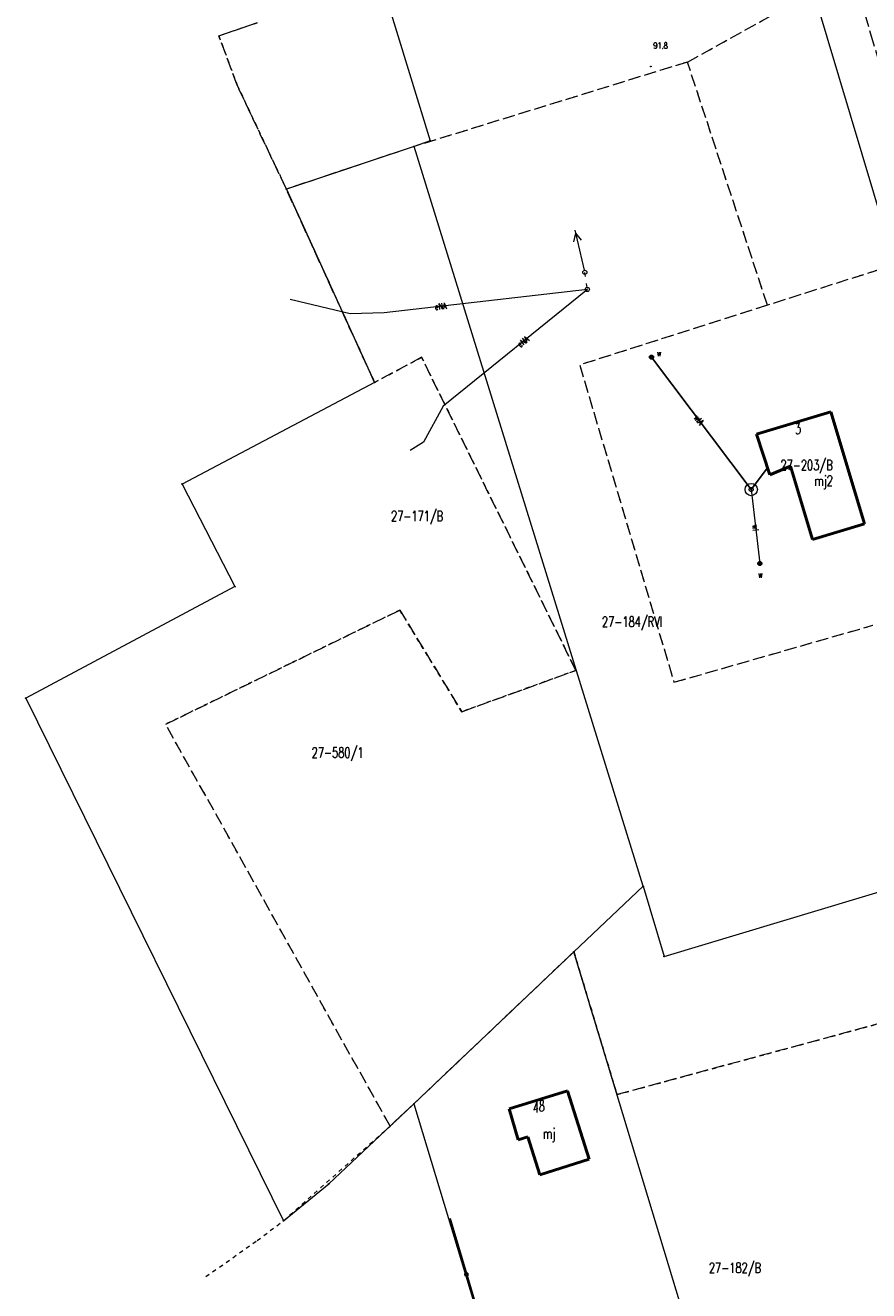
# Model space of a CAD drawing. Header units: metres. Extents: x 7542868 to 7543894, y 5828497 to 5830561.
# Tile 23 of 66: x 7543028 to 7543130, y 5830028 to 5830182. Entities that reach past the tile are written whole.
import ezdxf
from ezdxf.enums import TextEntityAlignment as Align

# ---------------------------------------------------------------- set-up
doc = ezdxf.new("R2010")
doc.units = ezdxf.units.M
for name, pattern in [('3_EGBB01', [0]), ('4_1', [0]), ('4_SUPE_01', [0]), ('4_SUPT_P_01', [2.5, 2, -0.5]), ('4_SUPW_01', [0]), ('4_SUSM03_02', [0]), ('GDE', [0]), ('GUK', [2, 1.5, -0.5]), ('GUZ', [1, 0.5, -0.5])]:
    doc.linetypes.add(name, pattern=pattern)
doc.layers.get('0').update_dxf_attribs({"color": 250, "linetype": 'CONTINUOUS', "lineweight": 100})
for name, color, linetype, lineweight in [('Dzialki', 7, 'GDE', 18), ('EADTD_T_0', 7, 'CONTINUOUS', 25), ('EGBB_E_T_0', 7, 'CONTINUOUS', 25), ('EGBB_L_0', 7, '3_EGBB01', 50), ('Kontury', 3, 'GUK', 18), ('KTOK_L_4', 7, 'CONTINUOUS', 35), ('Numery_dzialek', 7, 'CONTINUOUS', 13), ('Numery_konturow', 3, 'CONTINUOUS', 13), ('Numery_uzytkow', 7, 'CONTINUOUS', 13), ('Punkty', 7, 'CONTINUOUS', 18), ('RTPW_T_0', 7, 'CONTINUOUS', 15), ('SUPE_E_T_3', 1, 'CONTINUOUS', 15), ('SUPE_L_3', 1, '4_SUPE_01', 18), ('SUPP_L_6', 30, '4_SUPT_P_01', 18), ('SUPW_E_T_1', 5, 'CONTINUOUS', 15), ('SUPW_L_1', 5, '4_SUPW_01', 18), ('SUSM_L_4', 7, 'CONTINUOUS', 18), ('SUUW_E_T_7', 7, 'CONTINUOUS', 15), ('SUUW_E_T_8', 7, 'CONTINUOUS', 15), ('SUUW_T_1', 7, 'CONTINUOUS', 18), ('SUUW_T_10', 7, 'CONTINUOUS', 18), ('SUUW_T_11', 7, 'CONTINUOUS', 18), ('Uzytki', 7, 'GUZ', 18)]:
    doc.layers.add(name, color=color, linetype=linetype, lineweight=lineweight)
doc.styles.get("Standard").update_dxf_attribs({"font": 'Simplex.SHX', "width": 0.75})

# ---------------------------------------------------------------- blocks, each defined once
blk = doc.blocks.new('GRO')
at = {"linetype": 'CONTINUOUS'}
blk.add_circle((0, 0), 0.045, dxfattribs=at)
blk = doc.blocks.new('2_RTPW01')
at = {"linetype": 'CONTINUOUS'}
blk.add_circle((0, 0), 0.045, dxfattribs=at)
blk = doc.blocks.new('4_SUUS13')
at = {"linetype": 'CONTINUOUS'}
for radius in [0.75, 0.25]:
    blk.add_circle((0, 0), radius, dxfattribs=at)
blk = doc.blocks.new('4_SUUS31_01')
at = {"linetype": 'CONTINUOUS'}
for radius in [0.25, 0.225, 0.2, 0.175, 0.15, 0.125, 0.1, 0.075, 0.05, 0.025, 0.00715]:
    blk.add_circle((0, 0), radius, dxfattribs=at)
blk = doc.blocks.new('4_SUUS30_01')
at = {"linetype": 'CONTINUOUS'}
for radius in [0.25, 0.225, 0.2, 0.175, 0.15, 0.125, 0.1, 0.075, 0.05, 0.025, 0.00715]:
    blk.add_circle((0, 0), radius, dxfattribs=at)

msp = doc.modelspace()

# ---------------------------------------------------------------- linework, layer by layer
at = {"layer": 'Dzialki'}
for p, q in [((7543105.87, 5830244.63), (7543137.65, 5830137.94)), ((7543058.07, 5830228.61), (7543076.79, 5830167.72)), ((7543074.82, 5830167.01), (7543059.3, 5830161.83)), ((7543076.79, 5830167.72), (7543074.82, 5830167.01)), ((7543102.68, 5830077.05), (7543074.82, 5830167.01)), ((7543059.3, 5830161.83), (7543070.03, 5830138.32)), ((7543070.03, 5830138.32), (7543046.64, 5830125.97)), ((7543046.64, 5830125.97), (7543053.05, 5830113.49)), ((7543053.05, 5830113.49), (7543027.61, 5830099.92)), ((7543027.61, 5830099.92), (7543058.95, 5830036.38)), ((7543105.23, 5830068.52), (7543153.97, 5830083.18)), ((7543094.25, 5830069.08), (7543102.68, 5830077.05)), ((7543102.68, 5830077.05), (7543105.23, 5830068.52)), ((7543074.81, 5830050.61), (7543094.25, 5830069.08)), ((7543133.06, 5829940.74), (7543094.25, 5830069.08)), ((7543064.47, 5830040.86), (7543074.81, 5830050.61)), ((7543074.81, 5830050.61), (7543083.71, 5830021.07)), ((7543058.95, 5830036.38), (7543064.47, 5830040.86))]:
    msp.add_line(p, q, dxfattribs=at)
at = {"layer": 'EGBB_L_0', "linetype": '3_EGBB01'}
for p, q in [((7543116.46, 5830132.02), (7543125.51, 5830134.73)), ((7543128.34, 5830125.3), (7543125.51, 5830134.73)), ((7543118.07, 5830127.07), (7543116.46, 5830132.02)), ((7543120.59, 5830128.13), (7543118.07, 5830127.07)), ((7543123.26, 5830119.23), (7543120.59, 5830128.13)), ((7543129.34, 5830121.94), (7543128.34, 5830125.3)), ((7543129.59, 5830121.13), (7543129.34, 5830121.94)), ((7543129.59, 5830121.13), (7543123.26, 5830119.23)), ((7543093.48, 5830052.16), (7543086.39, 5830050)), ((7543096.1, 5830043.87), (7543093.48, 5830052.16)), ((7543086.39, 5830050), (7543087.5, 5830046.23)), ((7543087.5, 5830046.23), (7543088.66, 5830046.58)), ((7543088.66, 5830046.58), (7543090.1, 5830041.97)), ((7543090.1, 5830041.97), (7543096.1, 5830043.87))]:
    msp.add_line(p, q, dxfattribs=at)
at = {"layer": 'Kontury'}
for p, q in [((7543108.06, 5830177.28), (7543128.76, 5830188.78)), ((7543051.09, 5830180.46), (7543055.75, 5830182.06)), ((7543053.32, 5830174.48), (7543051.09, 5830180.46)), ((7543108.06, 5830177.28), (7543074.82, 5830167.01)), ((7543117.79, 5830147.71), (7543108.06, 5830177.28)), ((7543059.3, 5830161.83), (7543053.32, 5830174.48)), ((7543074.82, 5830167.01), (7543059.3, 5830161.83)), ((7543070.03, 5830138.32), (7543059.3, 5830161.83)), ((7543133.27, 5830152.64), (7543117.79, 5830147.71)), ((7543117.79, 5830147.71), (7543094.97, 5830140.44)), ((7543075.74, 5830141.38), (7543070.03, 5830138.32)), ((7543094.5, 5830103.3), (7543075.74, 5830141.38)), ((7543094.97, 5830140.44), (7543106.42, 5830101.86)), ((7543044.63, 5830096.76), (7543073.1, 5830110.64)), ((7543073.1, 5830110.64), (7543080.62, 5830098.27)), ((7543106.42, 5830101.86), (7543130.6, 5830108.79)), ((7543080.62, 5830098.27), (7543094.5, 5830103.3)), ((7543071.91, 5830047.88), (7543044.63, 5830096.76)), ((7543094.25, 5830069.08), (7543074.81, 5830050.61)), ((7543099.5, 5830051.72), (7543094.25, 5830069.08)), ((7543145.3, 5830064.14), (7543099.5, 5830051.72)), ((7543074.81, 5830050.61), (7543071.91, 5830047.88))]:
    msp.add_line(p, q, dxfattribs=at)
at = {"layer": 'KTOK_L_4'}
for p, q in [((7543081.2, 5830029.83), (7543079.19, 5830036.67)), ((7543083.22, 5830022.98), (7543081.2, 5830029.83))]:
    msp.add_line(p, q, dxfattribs=at)
msp.add_circle((7543081.2, 5830029.83), 0.17, dxfattribs=at)
at = {"layer": 'SUPE_L_3', "linetype": '4_SUPE_01'}
for p, q in [((7543094.23, 5830155.4), (7543094.49, 5830156.49)), ((7543095.54, 5830151.96), (7543094.41, 5830156.83)), ((7543095.2, 5830155.63), (7543094.49, 5830156.49)), ((7543095.9, 5830149.63), (7543071.21, 5830146.8)), ((7543095.9, 5830149.63), (7543078.38, 5830135.44)), ((7543067.04, 5830146.65), (7543059.75, 5830148.42)), ((7543071.21, 5830146.8), (7543067.04, 5830146.65)), ((7543078.38, 5830135.44), (7543075.98, 5830131.04)), ((7543075.98, 5830131.04), (7543074.35, 5830130.06))]:
    msp.add_line(p, q, dxfattribs=at)
at = {"layer": 'SUPP_L_6', "linetype": '4_SUPT_P_01'}
msp.add_line((7543128.78, 5830185.92), (7543147.67, 5830122.09), dxfattribs=at)
at = {"layer": 'SUPW_L_1', "linetype": '4_SUPW_01'}
for p, q in [((7543103.69, 5830141.4), (7543115.81, 5830125.3)), ((7543115.81, 5830125.3), (7543117.79, 5830127.92)), ((7543115.81, 5830125.3), (7543116.86, 5830116.3))]:
    msp.add_line(p, q, dxfattribs=at)
at = {"layer": 'SUPW_L_1', "linetype": '4_1'}
for p, q in [((7543115.81, 5830125.3), (7543103.69, 5830141.4)), ((7543117.79, 5830127.92), (7543115.81, 5830125.3)), ((7543115.81, 5830125.3), (7543116.86, 5830116.3))]:
    msp.add_line(p, q, dxfattribs=at)
at = {"layer": 'SUSM_L_4', "linetype": '4_SUSM03_02'}
for p, q in [((7543095.66, 5830151.22), (7543095.59, 5830151.71)), ((7543095.86, 5830149.87), (7543095.79, 5830150.37))]:
    msp.add_line(p, q, dxfattribs=at)
for centre in [(7543095.59, 5830151.71), (7543095.9, 5830149.63)]:
    msp.add_circle(centre, 0.25, dxfattribs=at)
at = {"layer": 'Uzytki'}
for p, q in [((7543108.06, 5830177.28), (7543128.76, 5830188.78)), ((7543055.75, 5830182.06), (7543051.09, 5830180.46)), ((7543051.09, 5830180.46), (7543053.32, 5830174.48)), ((7543108.06, 5830177.28), (7543074.82, 5830167.01)), ((7543117.79, 5830147.71), (7543108.06, 5830177.28)), ((7543053.32, 5830174.48), (7543059.3, 5830161.83)), ((7543074.82, 5830167.01), (7543059.3, 5830161.83)), ((7543059.3, 5830161.83), (7543070.03, 5830138.32)), ((7543133.27, 5830152.64), (7543117.79, 5830147.71)), ((7543117.79, 5830147.71), (7543094.97, 5830140.44)), ((7543070.03, 5830138.32), (7543075.74, 5830141.38)), ((7543075.74, 5830141.38), (7543094.5, 5830103.3)), ((7543094.97, 5830140.44), (7543106.42, 5830101.86)), ((7543073.1, 5830110.64), (7543044.63, 5830096.76)), ((7543080.62, 5830098.27), (7543073.1, 5830110.64)), ((7543106.42, 5830101.86), (7543130.6, 5830108.79)), ((7543094.5, 5830103.3), (7543080.62, 5830098.27)), ((7543071.91, 5830047.88), (7543044.63, 5830096.76)), ((7543074.81, 5830050.61), (7543094.25, 5830069.08)), ((7543094.25, 5830069.08), (7543099.5, 5830051.72)), ((7543099.5, 5830051.72), (7543145.3, 5830064.14)), ((7543071.91, 5830047.88), (7543074.81, 5830050.61)), ((7543058.95, 5830036.38), (7543071.91, 5830047.88)), ((7543055.75, 5830033.98), (7543058.95, 5830036.38)), ((7543049.52, 5830029.58), (7543055.75, 5830033.98))]:
    msp.add_line(p, q, dxfattribs=at)

# ---------------------------------------------------------------- block references
at = {"layer": 'Punkty'}
for p in [(7543074.82, 5830167.01), (7543076.79, 5830167.72), (7543059.3, 5830161.83), (7543070.03, 5830138.32), (7543046.64, 5830125.97), (7543053.05, 5830113.49), (7543027.61, 5830099.92), (7543102.68, 5830077.05), (7543094.25, 5830069.08), (7543105.23, 5830068.52), (7543074.81, 5830050.61), (7543064.47, 5830040.86), (7543058.95, 5830036.38)]:
    msp.add_blockref('GRO', p, dxfattribs=at)
at = {"layer": 'RTPW_T_0', "rotation": 269.9999974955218}
msp.add_blockref('2_RTPW01', (7543103.62, 5830176.73), dxfattribs=at)
at = {"layer": 'SUUW_T_1'}
msp.add_blockref('4_SUUS13', (7543115.81, 5830125.3), dxfattribs=at)
at = {"layer": 'SUUW_T_10'}
msp.add_blockref('4_SUUS30_01', (7543103.69, 5830141.4), dxfattribs=at)
at = {"layer": 'SUUW_T_11'}
msp.add_blockref('4_SUUS31_01', (7543116.86, 5830116.3), dxfattribs=at)

# ---------------------------------------------------------------- texts
at = {"layer": 'EADTD_T_0', "oblique": 15, "width": 0.7}
msp.add_text('3', height=1.25, rotation=19.6891, dxfattribs=at).set_placement((7543121.13, 5830133.23), align=Align.TOP_CENTER)
msp.add_text('48', height=1.25, rotation=15.6682, dxfattribs=at).set_placement((7543088.95, 5830050.6), align=Align.TOP_LEFT)
at = {"layer": 'EGBB_E_T_0', "width": 0.7}
for s, p in [('mj2', (7543124.62, 5830126.19)), ('mj', (7543091.25, 5830046.8))]:
    msp.add_text(s, height=1.25, dxfattribs=at).set_placement(p, align=Align.MIDDLE)
at = {"layer": 'Numery_dzialek', "width": 0.7}
msp.add_text('27-580/1', height=1.25, dxfattribs=at).set_placement((7543062.38, 5830093.94), align=Align.TOP_LEFT)
at = {"layer": 'Numery_konturow', "width": 0.7}
msp.add_text('27-184/RVI', height=1.25, dxfattribs=at).set_placement((7543097.67, 5830109.84), align=Align.TOP_LEFT)
at = {"layer": 'Numery_uzytkow', "width": 0.7}
for s, p in [('27-203/B', (7543119.37, 5830128.9)), ('27-171/B', (7543072.03, 5830122.7)), ('27-184/R', (7543097.67, 5830109.84)), ('27-182/B', (7543110.67, 5830031.28))]:
    msp.add_text(s, height=1.25, dxfattribs=at).set_placement(p, align=Align.TOP_LEFT)
at = {"layer": 'RTPW_T_0', "width": 0.7}
msp.add_text('91.8', height=0.75, dxfattribs=at).set_placement((7543103.92, 5830179.66), align=Align.TOP_LEFT)
at = {"layer": 'SUPE_E_T_3', "width": 0.7}
for rotation, p in [(6.5228, (7543078.05, 5830147.58)), (39.0033, (7543088.08, 5830143.29))]:
    msp.add_text('eNA', height=0.75, rotation=rotation, dxfattribs=at).set_placement(p, align=Align.MIDDLE)
at = {"layer": 'SUPW_E_T_1', "width": 0.7}
for s, rotation, p in [('wlA', 306.9847, (7543109.45, 5830133.75)), ('wl', 276.6695, (7543116.35, 5830120.64))]:
    msp.add_text(s, height=0.75, rotation=rotation, dxfattribs=at).set_placement(p, align=Align.MIDDLE)
at = {"layer": 'SUUW_E_T_7', "width": 0.7}
msp.add_text('w', height=0.75, dxfattribs=at).set_placement((7543104.33, 5830141.5))
at = {"layer": 'SUUW_E_T_8', "width": 0.7}
msp.add_text('w', height=0.75, dxfattribs=at).set_placement((7543116.65, 5830115.32), align=Align.TOP_LEFT)

doc.saveas('drawing.dxf')
